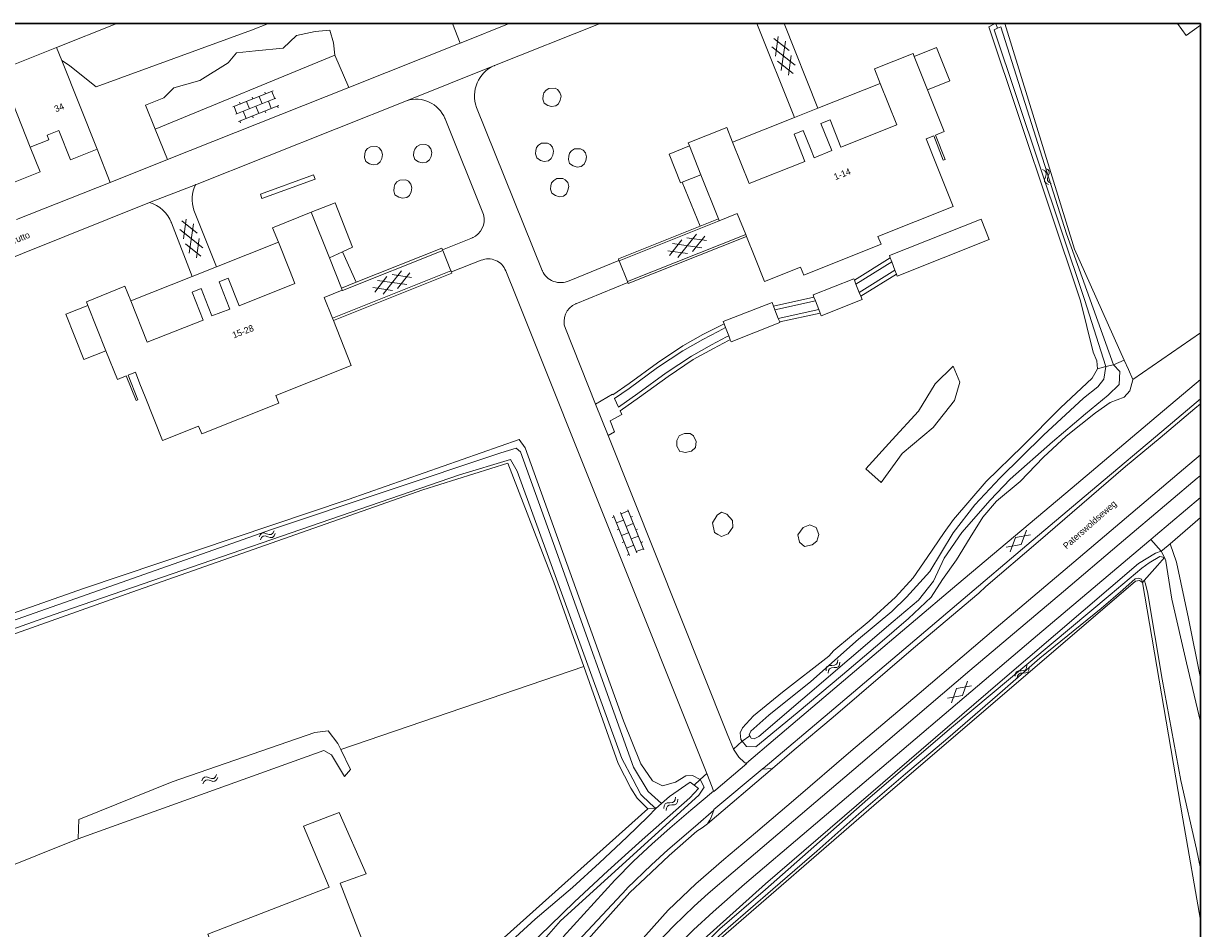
# Model space of a CAD drawing. Header units: metres. Extents: x 231584 to 239351, y 577231 to 577839.
# Tile 70 of 70: x 232200 to 232382, y 577551 to 577691. Entities that reach past the tile are written whole.
import ezdxf
from ezdxf.enums import TextEntityAlignment as Align

# ---------------------------------------------------------------- set-up
doc = ezdxf.new("R2010")
doc.units = ezdxf.units.M
doc.header["$MEASUREMENT"] = 0
for name, color, linetype, lineweight in [('B01', 1, 'Continuous', 0), ('B07', 12, 'Continuous', 0), ('S01', 7, 'Continuous', 0), ('S02', 7, 'Continuous', 0), ('S05', 140, 'Continuous', 0), ('T00', 34, 'Continuous', 0), ('T01', 1, 'Continuous', 0), ('T09', 72, 'Continuous', 0), ('T10', 7, 'Continuous', 0), ('V01', 8, 'Continuous', 0), ('V02', 253, 'Continuous', 0), ('W00', 140, 'Continuous', 0), ('Z02_huisnummer', 7, 'Continuous', 0), ('Z06_straatnaam', 7, 'Continuous', 0)]:
    doc.layers.add(name, color=color, linetype=linetype, lineweight=lineweight)
doc.styles.add('Style-CHAR_FAST_FONT', font='CHAR_FAST_FONT.shx')

# ---------------------------------------------------------------- blocks, each defined once
blk = doc.blocks.new('S05')
at = {"color": 0}
for p, q in [((0.8, 3), (3.8, 5.9)), ((1.1, -1.9), (4.1, 0.9)), ((3.8, 5.9), (6.8, 7.1)), ((4.1, 0.9), (7.1, 2.1)), ((6.8, 7.1), (10.1, 6.2)), ((7.1, 2.1), (10.2, 1.2)), ((10.1, 6.2), (13.3, 3.7)), ((10.2, 1.2), (13.6, -1.2)), ((13.3, 3.7), (16.6, 1.3)), ((16.6, 1.3), (19.7, 0.4)), ((19.7, 0.4), (22.8, 1.6)), ((22.8, 1.6), (25.8, 4.4)), ((13.6, -1.2), (16.8, -3.7)), ((16.8, -3.7), (20, -4.6)), ((20, -4.6), (23.1, -3.3)), ((23.1, -3.3), (26.1, -0.5))]:
    blk.add_line(p, q, dxfattribs=at)
blk = doc.blocks.new('GV6')
at = {"color": 0, "linetype": 'Continuous', "ltscale": 10, "flags": 128}
for points in [[(0.1, -3.8), (26.5, 11.5)], [(26.5, -11.5), (0.1, 3.8)], [(50.7, -11.5), (10.9, 11.5)], [(10.9, -11.5), (50.7, 11.5)], [(61.6, -3.8), (35.1, 11.5)], [(35.1, -11.5), (61.6, 3.7)]]:
    blk.add_lwpolyline(points, dxfattribs=at)
blk = doc.blocks.new('GV2')
at = {"color": 0}
for p, q in [((11.8, 20.5), (0, 0)), ((14, 0), (2.2, 20.5)), ((11.8, -20.5), (0, 0)), ((14, 0), (2.1, -20.5))]:
    blk.add_line(p, q, dxfattribs=at)
blk = doc.blocks.new('OV4')
at = {"color": 0}
for p, q in [((0, 12), (67, 12)), ((0, 0), (67, 0)), ((2, 12), (2, 0)), ((12.5, 15), (12.5, 12)), ((12.5, 0), (12.5, -12)), ((23, 12), (23, 0)), ((33.5, 15), (33.5, 12)), ((33.5, 0), (33.5, -12)), ((44, 12), (44, 0)), ((54.5, 15), (54.5, 12)), ((54.5, 0), (54.5, -12)), ((65, 12), (65, 0)), ((0, -12), (67, -12)), ((2, -12), (2, -15)), ((23, -12), (23, -15)), ((44, -12), (44, -15)), ((65, -12), (65, -15))]:
    blk.add_line(p, q, dxfattribs=at)

msp = doc.modelspace()

# ---------------------------------------------------------------- linework, layer by layer
at = {"flags": 128}
for points in [[(231583.557, 577690.779), (232382.246, 577690.779), (232382.246, 577231.173), (231583.557, 577231.173)], [(232382.246, 577231.173), (232382.246, 577690.779), (231583.557, 577690.779), (231583.557, 577231.173)]]:
    msp.add_lwpolyline(points, close=True, dxfattribs=at)
at = {"layer": 'B01', "flags": 128}
for points in [[(232378.695, 577690.779), (232380.024, 577688.926), (232382.246, 577690.512)], [(232205.129, 577687.074), (232196.276, 577683.537)], [(232205.942, 577685.039), (232205.129, 577687.074)], [(232211.422, 577671.325), (232205.942, 577685.039)], [(232337.746, 577686.155), (232331.77, 577683.78), (232332.67, 577681.513)], [(232337.93, 577685.693), (232337.746, 577686.155)], [(232339.98, 577680.528), (232337.93, 577685.693)], [(232332.67, 577681.513), (232335.221, 577675.089), (232326.58, 577671.651), (232324.901, 577675.87), (232323.488, 577675.308), (232324.593, 577672.531), (232325.167, 577671.089), (232322.417, 577669.995), (232321.844, 577671.436), (232320.738, 577674.214), (232319.325, 577673.652), (232321.004, 577669.433), (232312.363, 577665.995), (232309.81, 577672.41)], [(232342.56, 577674.032), (232339.98, 577680.528)], [(232203.943, 577672.785), (232203.657, 577673.5), (232205.481, 577674.228), (232207.299, 577669.678), (232211.422, 577671.325)], [(232309.81, 577672.41), (232308.917, 577674.655), (232302.939, 577672.287)], [(232339.797, 577672.932), (232340.94, 577673.387), (232342.43, 577669.61), (232342.709, 577669.721), (232341.219, 577673.498), (232342.56, 577674.032)], [(232201.036, 577671.624), (232203.943, 577672.785)], [(232302.939, 577672.287), (232303.128, 577671.813)], [(232343.944, 577662.42), (232341.287, 577669.155), (232339.797, 577672.932)], [(232195.121, 577669.262), (232194.835, 577669.977), (232196.627, 577670.693), (232198.445, 577666.142), (232202.568, 577667.789)], [(232202.568, 577667.789), (232201.036, 577671.624)], [(232303.128, 577671.813), (232304.899, 577667.363)], [(232304.899, 577667.363), (232307.615, 577660.537)], [(232244.56, 577661.545), (232238.578, 577659.157), (232239.479, 577656.911)], [(232247.371, 577654.482), (232244.56, 577661.545)], [(232307.734, 577660.238), (232310.537, 577661.342)], [(232310.537, 577661.342), (232311.85, 577658.108)], [(232314.769, 577650.812), (232320.344, 577653.03), (232320.825, 577651.822), (232332.783, 577656.58), (232332.302, 577657.788), (232343.944, 577662.42)], [(232307.615, 577660.537), (232307.734, 577660.238)], [(232311.85, 577658.108), (232311.969, 577657.816)], [(232311.969, 577657.816), (232313.273, 577654.604), (232314.769, 577650.812)], [(232239.479, 577656.911), (232241.186, 577652.652), (232242.049, 577650.499), (232233.417, 577647.038), (232231.694, 577651.335), (232230.283, 577650.77), (232231.396, 577647.994), (232231.973, 577646.556), (232229.193, 577645.494), (232228.622, 577646.934), (232227.519, 577649.714), (232226.106, 577649.153), (232227.814, 577644.849), (232219.169, 577641.419), (232216.617, 577647.83)], [(232249.236, 577649.797), (232247.371, 577654.482)], [(232215.722, 577650.078), (232209.744, 577647.698)], [(232216.617, 577647.83), (232215.722, 577650.078)], [(232247.843, 577645.132), (232246.554, 577648.37), (232249.36, 577649.487)], [(232249.36, 577649.487), (232249.236, 577649.797)], [(232209.744, 577647.698), (232209.97, 577647.131)], [(232209.97, 577647.131), (232212.773, 577640.085)], [(232247.99, 577644.763), (232247.843, 577645.132)], [(232221.526, 577626.217), (232227.121, 577628.429), (232227.602, 577627.221), (232239.56, 577631.981), (232239.079, 577633.189), (232250.748, 577637.834), (232247.99, 577644.763)], [(232212.773, 577640.085), (232214.546, 577635.629)], [(232214.546, 577635.629), (232215.925, 577636.196), (232217.435, 577632.385), (232217.724, 577632.499), (232216.212, 577636.314), (232217.34, 577636.777), (232218.046, 577634.997)], [(232218.046, 577634.997), (232218.858, 577632.949), (232221.526, 577626.217)], [(232249.027, 577557.63), (232253.053, 577559.068), (232248.883, 577568.56), (232243.354, 577566.446), (232247.32, 577557), (232228.559, 577549.74), (232234.372, 577535.375), (232239.513, 577537.401), (232241.821, 577531.206), (232244.08, 577532.215), (232245.3, 577529.105), (232256.045, 577532.897), (232253.605, 577539.029), (232256.028, 577539.605), (232249.027, 577557.63)]]:
    msp.add_lwpolyline(points, dxfattribs=at)
at = {"layer": 'B07', "flags": 128}
msp.add_lwpolyline([(232201.036, 577671.624), (232196.276, 577683.537)], dxfattribs=at)
at = {"layer": 'T00'}
for p, q in [((232266.425, 577690.779), (232267.632, 577687.748)), ((232350.1, 577690.779), (232350.159, 577690.611)), ((232350.159, 577690.611), (232350.507, 577690.779)), ((232371.756, 577635.627), (232382.246, 577642.891))]:
    msp.add_line(p, q, dxfattribs=at)
at = {"layer": 'T00', "flags": 128}
for points in [[(232351.958, 577690.779), (232362.763, 577655.825), (232370.439, 577638.642)], [(232339.98, 577680.528), (232343.418, 577681.898), (232341.361, 577687.06), (232337.93, 577685.693)], [(232332.67, 577681.513), (232323.009, 577677.666)], [(232319.38, 577676.221), (232309.81, 577672.41)], [(232213.412, 577666.176), (232211.422, 577671.325)], [(232303.128, 577671.813), (232300.001, 577670.566), (232301.739, 577666.103)], [(232301.99, 577666.202), (232304.899, 577667.363)], [(232301.739, 577666.103), (232301.99, 577666.202)], [(232249.384, 577655.407), (232250.937, 577656.121), (232248.255, 577663), (232244.56, 577661.545)], [(232335.161, 577651.961), (232335.268, 577651.675), (232349.545, 577657.343), (232348.296, 577660.489), (232334.08, 577654.844), (232334.22, 577654.471)], [(232239.479, 577656.911), (232229.878, 577653.097)], [(232247.371, 577654.482), (232249.384, 577655.407)], [(232334.22, 577654.471), (232328.656, 577651.014)], [(232334.22, 577654.471), (232334.454, 577653.846)], [(232328.902, 577650.396), (232334.454, 577653.846)], [(232334.938, 577652.555), (232329.409, 577649.12)], [(232334.454, 577653.846), (232334.938, 577652.555)], [(232335.161, 577651.961), (232334.938, 577652.555)], [(232226.153, 577651.618), (232216.617, 577647.83)], [(232328.656, 577651.014), (232328.57, 577651.232), (232322.261, 577648.736), (232322.403, 577648.377)], [(232328.902, 577650.396), (232328.656, 577651.014)], [(232329.409, 577649.12), (232328.902, 577650.396)], [(232329.643, 577648.532), (232335.161, 577651.961)], [(232323.378, 577645.925), (232323.536, 577645.528), (232329.841, 577648.035), (232329.643, 577648.532)], [(232329.409, 577649.12), (232329.643, 577648.532)], [(232209.97, 577647.131), (232206.548, 577645.767), (232209.356, 577638.723), (232212.773, 577640.085)], [(232316.139, 577647.006), (232315.913, 577647.578), (232308.349, 577644.605), (232308.49, 577644.241)], [(232322.403, 577648.377), (232316.139, 577647.006)], [(232316.139, 577647.006), (232316.356, 577646.452)], [(232316.356, 577646.452), (232322.623, 577647.824)], [(232322.623, 577647.824), (232322.403, 577648.377)], [(232322.623, 577647.824), (232323.153, 577646.49)], [(232316.881, 577645.117), (232316.356, 577646.452)], [(232323.153, 577646.49), (232316.881, 577645.117)], [(232316.881, 577645.117), (232317.103, 577644.552)], [(232317.103, 577644.552), (232323.378, 577645.925)], [(232323.378, 577645.925), (232323.153, 577646.49)], [(232308.49, 577644.241), (232307.551, 577643.824), (232305.2, 577642.593), (232302.084, 577640.855), (232298.188, 577638.248), (232293.78, 577635.038), (232291.25, 577633.252), (232291.203, 577633.354), (232288.578, 577631.822)], [(232309.212, 577642.385), (232308.883, 577642.239), (232306.532, 577641.008), (232303.416, 577639.271), (232299.52, 577636.664), (232295.112, 577633.454), (232292.131, 577631.349), (232291.515, 577632.678), (232293.78, 577634.276), (232298.188, 577637.487), (232302.084, 577640.093), (232305.2, 577641.831), (232307.551, 577643.062), (232308.711, 577643.675)], [(232308.711, 577643.675), (232308.49, 577644.241)], [(232308.711, 577643.675), (232309.212, 577642.385)], [(232309.435, 577641.813), (232309.564, 577641.481), (232317.14, 577644.459), (232317.103, 577644.552)], [(232290.52, 577626.953), (232291.51, 577627.538), (232290.844, 577629.225), (232292.66, 577630.206), (232292.391, 577630.786), (232295.404, 577632.912), (232299.811, 577636.122), (232303.707, 577638.729), (232306.824, 577640.467), (232309.175, 577641.697)], [(232309.175, 577641.697), (232309.435, 577641.813)], [(232309.435, 577641.813), (232309.212, 577642.385)], [(232370.439, 577638.642), (232371.086, 577637.193), (232371.756, 577635.627)], [(232382.246, 577614.265), (232381.437, 577613.563), (232377.535, 577610.209)], [(232377.535, 577610.209), (232378.526, 577607.36), (232380.401, 577598.618), (232382.246, 577589.41)], [(232286.759, 577591.214), (232249.166, 577578.324)], [(232296.678, 577569.144), (232295.041, 577570.809), (232294.048, 577572.334), (232293.087, 577574.241), (232292.095, 577576.178), (232286.759, 577591.214)], [(232254.467, 577521.312), (232254.141, 577523.304), (232257.148, 577528.629), (232262.348, 577536.899), (232265.504, 577540.405), (232268.963, 577544.029), (232274.415, 577549.208), (232296.678, 577569.144)], [(232208.471, 577564.526), (232183.252, 577554.397)]]:
    msp.add_lwpolyline(points, dxfattribs=at)
at = {"layer": 'T01', "flags": 128}
for points in [[(232304.769, 577659.399), (232292.114, 577654.336)], [(232292.238, 577654.038), (232307.734, 577660.238)], [(232307.615, 577660.537), (232304.769, 577659.399)], [(232311.85, 577658.108), (232293.537, 577650.799)], [(232293.654, 577650.507), (232311.969, 577657.816)], [(232264.791, 577656.009), (232251.495, 577650.699)], [(232264.902, 577655.719), (232264.791, 577656.009)], [(232264.933, 577655.637), (232264.902, 577655.719)], [(232249.36, 577649.487), (232249.381, 577649.435), (232264.933, 577655.637)], [(232292.114, 577654.336), (232292.215, 577654.093)], [(232292.215, 577654.093), (232292.238, 577654.038)], [(232266.2, 577652.451), (232247.843, 577645.132)], [(232247.99, 577644.763), (232266.349, 577652.09), (232266.26, 577652.306)], [(232266.26, 577652.306), (232266.2, 577652.451)], [(232251.495, 577650.699), (232249.236, 577649.797)], [(232293.537, 577650.799), (232293.598, 577650.648)], [(232293.598, 577650.648), (232293.654, 577650.507)]]:
    msp.add_lwpolyline(points, dxfattribs=at)
at = {"layer": 'T09'}
msp.add_line((232350.588, 577690.779), (232350.833, 577690.051), dxfattribs=at)
at = {"layer": 'T09', "flags": 128}
for points in [[(232350.159, 577690.611), (232349.498, 577690.293), (232363.69, 577647.854), (232365.63, 577639.865)], [(232365.63, 577639.865), (232366.219, 577638.552), (232366.28, 577637.32)], [(232367.62, 577637.639), (232366.28, 577637.32)], [(232370.439, 577638.642), (232368.761, 577637.893)], [(232366.28, 577637.32), (232365.467, 577635.872), (232360.564, 577631.237), (232354.706, 577625.322), (232349.046, 577619.822), (232344.016, 577613.97), (232342.556, 577611.947), (232339.946, 577608.086), (232337.756, 577604.913), (232335.014, 577601.938), (232330.94, 577598.189), (232325.489, 577593.661), (232324.702, 577592.794), (232317.541, 577587.223), (232313.021, 577583.571), (232311.332, 577581.718)], [(232337.044, 577598.622), (232340.557, 577601.933), (232342.29, 577604.665), (232344.452, 577607.733), (232346.609, 577611.159), (232348.543, 577614.333), (232350.691, 577616.787), (232354.318, 577619.869), (232357.926, 577623.629), (232361.454, 577626.891), (232365.972, 577630.474), (232368.273, 577632.104), (232370.435, 577632.914), (232371.33, 577633.913), (232371.763, 577635.611), (232371.756, 577635.627)], [(232304.807, 577573.667), (232303.581, 577574.304), (232302.561, 577574.274), (232300.981, 577573.302), (232298.927, 577572.734), (232297.415, 577573.464), (232295.589, 577576.126), (232292.929, 577582.753), (232277.699, 577625.072), (232276.784, 577626.332), (232250.263, 577617.036), (232209.325, 577603.258), (232177.293, 577592.041), (232175.311, 577590.841), (232175.311, 577590.312)], [(232175.311, 577589.536), (232176.354, 577588.754), (232177.971, 577588.91), (232215.891, 577602.373), (232261.843, 577618.549), (232274.987, 577622.672), (232282.132, 577604.252), (232286.759, 577591.214)], [(232377.535, 577610.209), (232376.356, 577609.196), (232376.18, 577609.045)], [(232376.18, 577609.045), (232375.271, 577608.769), (232372.658, 577607.121), (232351.23, 577588.838), (232314.895, 577557.522), (232303.327, 577547.157), (232297.376, 577541.365), (232292.369, 577535.208), (232289.756, 577531.693), (232288.114, 577528.661), (232285.705, 577523.301), (232283.392, 577518.198), (232284.14, 577517.885)], [(232376.18, 577609.045), (232376.7, 577608.05)], [(232285.278, 577517.41), (232286.998, 577521.602), (232290.066, 577527.409), (232293.586, 577533.333), (232299.791, 577541.018), (232307.242, 577548.474), (232331.673, 577569.683), (232372.193, 577604.401), (232372.793, 577604.505), (232373.248, 577604.215)], [(232373.248, 577604.215), (232379.506, 577567.587), (232382.246, 577551.907)], [(232311.284, 577579.623), (232311.967, 577578.793), (232313.395, 577578.751), (232319.816, 577584.025), (232326.811, 577589.922), (232332.615, 577594.827), (232337.044, 577598.622)], [(232311.332, 577581.718), (232310.994, 577580.896), (232311.064, 577579.89), (232311.284, 577579.623)], [(232312.452, 577580.464), (232311.284, 577579.623)], [(232304.807, 577573.667), (232303.879, 577572.788)], [(232304.559, 577571.269), (232305.392, 577572.522), (232304.807, 577573.667)], [(232254.467, 577521.312), (232255.106, 577521.135), (232256.082, 577521.706), (232256.939, 577522.699), (232266.345, 577536.308), (232271.601, 577540.848), (232276.995, 577544.754), (232283.134, 577551.82), (232304.559, 577571.269)], [(232297.897, 577569.181), (232296.678, 577569.144)]]:
    msp.add_lwpolyline(points, dxfattribs=at)
at = {"layer": 'T10', "flags": 128}
for points in [[(232205.942, 577685.039), (232207.125, 577684.296), (232208.729, 577682.985), (232211.242, 577680.986), (232235.331, 577689.735), (232237.957, 577690.779)], [(232220.42, 577674.418), (232218.909, 577678.133), (232221.724, 577679.277), (232223.296, 577680.811), (232227.292, 577681.936), (232231.684, 577684.675), (232232.995, 577686.242), (232235.946, 577686.534), (232240.241, 577686.958), (232242.284, 577688.903), (232245.162, 577689.522), (232247.451, 577689.772), (232248.034, 577687.815), (232248.221, 577685.857)], [(232283.075, 577680.108), (232282.707, 577680.545), (232282.317, 577680.751), (232281.375, 577680.729), (232280.916, 577680.453), (232280.594, 577680.062), (232280.479, 577679.626), (232280.434, 577679.075), (232280.617, 577678.455), (232281.192, 577678.087), (232281.766, 577677.903), (232282.432, 577678.018), (232282.868, 577678.363), (232283.121, 577678.914), (232283.236, 577679.511), (232283.075, 577680.108)], [(232281.72, 577669.864), (232281.973, 577670.416), (232282.087, 577671.013), (232281.927, 577671.61), (232281.559, 577672.046), (232281.169, 577672.253), (232280.227, 577672.23), (232279.767, 577671.954), (232279.446, 577671.564), (232279.331, 577671.128), (232279.285, 577670.576), (232279.469, 577669.956), (232280.043, 577669.589), (232280.617, 577669.405), (232281.284, 577669.52), (232281.72, 577669.864)], [(232255.505, 577669.889), (232255.252, 577669.338), (232254.816, 577668.993), (232254.15, 577668.878), (232253.576, 577669.062), (232253.001, 577669.43), (232252.818, 577670.05), (232252.864, 577670.601), (232252.978, 577671.037), (232253.3, 577671.428), (232253.759, 577671.703), (232254.701, 577671.727), (232255.092, 577671.52), (232255.459, 577671.083), (232255.62, 577670.486), (232255.505, 577669.889)], [(232260.607, 577669.734), (232260.423, 577670.354), (232260.469, 577670.905), (232260.584, 577671.342), (232260.905, 577671.732), (232261.365, 577672.008), (232262.306, 577672.031), (232262.697, 577671.824), (232263.064, 577671.387), (232263.225, 577670.79), (232263.11, 577670.193), (232262.858, 577669.642), (232262.421, 577669.297), (232261.755, 577669.183), (232261.181, 577669.366), (232260.607, 577669.734)], [(232285.142, 577668.716), (232285.716, 577668.532), (232286.383, 577668.647), (232286.819, 577668.991), (232287.072, 577669.543), (232287.187, 577670.14), (232287.026, 577670.737), (232286.658, 577671.174), (232286.268, 577671.38), (232285.326, 577671.357), (232284.867, 577671.082), (232284.545, 577670.691), (232284.43, 577670.255), (232284.384, 577669.703), (232284.568, 577669.083), (232285.142, 577668.716)], [(232245.154, 577666.684), (232236.926, 577663.678), (232236.686, 577664.335), (232244.913, 577667.341), (232245.154, 577666.684)], [(232284.315, 577664.949), (232284.43, 577665.546), (232284.269, 577666.143), (232283.902, 577666.58), (232283.511, 577666.786), (232282.57, 577666.763), (232282.11, 577666.488), (232281.789, 577666.097), (232281.674, 577665.661), (232281.628, 577665.11), (232281.812, 577664.49), (232282.386, 577664.122), (232282.96, 577663.938), (232283.626, 577664.053), (232284.063, 577664.398), (232284.315, 577664.949)], [(232257.508, 577665.866), (232257.393, 577665.429), (232257.347, 577664.878), (232257.531, 577664.258), (232258.105, 577663.89), (232258.679, 577663.707), (232259.345, 577663.821), (232259.782, 577664.166), (232260.034, 577664.717), (232260.149, 577665.315), (232259.988, 577665.912), (232259.621, 577666.348), (232259.231, 577666.555), (232258.289, 577666.532), (232257.829, 577666.256), (232257.508, 577665.866)], [(232301.99, 577666.202), (232304.769, 577659.399)], [(232249.384, 577655.407), (232251.495, 577650.699)], [(232332.809, 577619.666), (232336.06, 577624.182), (232340.841, 577628.2), (232344.155, 577632.41), (232344.984, 577635.217), (232343.964, 577637.704), (232341.159, 577634.961), (232338.609, 577630.752), (232334.53, 577626.287), (232330.45, 577621.822), (232332.809, 577619.666)], [(232302.065, 577624.428), (232302.482, 577624.345), (232303.46, 577624.532), (232304.084, 577625.115), (232304.147, 577626.031), (232303.772, 577626.906), (232303.21, 577627.26), (232302.377, 577627.305), (232301.854, 577627.091), (232301.524, 577626.906), (232301.149, 577626.198), (232301.191, 577625.344), (232301.649, 577624.511), (232302.065, 577624.428)], [(232307.534, 577611.616), (232308.065, 577611.303), (232309.106, 577611.72), (232309.855, 577612.782), (232309.772, 577613.802), (232308.898, 577614.802), (232308.107, 577615.073), (232307.42, 577614.656), (232306.67, 577613.428), (232307.003, 577611.928), (232307.534, 577611.616)], [(232322.864, 577610.595), (232323.135, 577611.657), (232322.739, 577612.719), (232321.74, 577613.136), (232320.741, 577612.74), (232319.888, 577611.574), (232320.138, 577610.47), (232320.949, 577609.804), (232322.115, 577610.012), (232322.864, 577610.595)], [(232376.18, 577609.045), (232374.549, 577610.871)], [(232311.284, 577579.623), (232309.968, 577578.413)], [(232304.807, 577573.667), (232305.815, 577574.594)]]:
    msp.add_lwpolyline(points, dxfattribs=at)
at = {"layer": 'V01'}
for p, q in [((232313.544, 577690.779), (232319.38, 577676.221)), ((232323.009, 577677.666), (232317.79, 577690.779)), ((232375.261, 577611.474), (232382.246, 577617.387))]:
    msp.add_line(p, q, dxfattribs=at)
at = {"layer": 'V01', "flags": 128}
for points in [[(232319.38, 577676.221), (232323.009, 577677.666)], [(232226.648, 577665.799), (232219.519, 577663.059)], [(232229.878, 577653.097), (232226.394, 577661.871)], [(232222.922, 577659.924), (232226.153, 577651.618)], [(232266.2, 577652.451), (232264.933, 577655.637)], [(232292.238, 577654.038), (232293.537, 577650.799)], [(232226.153, 577651.618), (232229.878, 577653.097)], [(232382.246, 577635.638), (232374.71, 577629.274), (232362.361, 577618.857), (232344.513, 577603.823), (232330.372, 577591.862), (232316.431, 577580.016), (232311.949, 577576.197)], [(232382.246, 577632.644), (232377.236, 577628.391), (232365.197, 577618.295), (232355.366, 577609.974), (232345.501, 577601.641), (232334.611, 577592.393), (232324.807, 577584.052), (232314.513, 577575.369), (232314.442, 577575.374)], [(232315.977, 577575.411), (232319.337, 577578.264), (232325.402, 577583.339), (232337.806, 577594.013), (232347.934, 577602.559), (232349.029, 577603.59), (232357.108, 577610.521), (232370.614, 577622.147), (232375.991, 577626.618), (232381.383, 577631.153), (232382.246, 577631.852)], [(232299.82, 577553.472), (232304.092, 577557.534), (232308.433, 577561.3), (232313.359, 577565.451), (232319.573, 577570.726), (232328.137, 577578.077), (232338.669, 577587.007), (232350.611, 577597.169), (232362.654, 577607.375), (232379.595, 577621.741), (232382.246, 577623.955)], [(232382.246, 577620.798), (232381.724, 577620.361), (232377.329, 577616.625), (232369.672, 577610.122), (232361.041, 577602.833), (232346.549, 577590.564), (232329.588, 577576.13), (232309.899, 577559.361), (232306.019, 577556.009), (232303.873, 577554.07), (232300.664, 577550.99), (232297.18, 577547.335), (232293.642, 577543.441), (232292.43, 577541.888)], [(232373.265, 577609.784), (232374.549, 577610.871)], [(232374.549, 577610.871), (232375.261, 577611.474)], [(232294.811, 577540.949), (232297.234, 577543.608), (232300.853, 577547.505), (232303.758, 577550.41), (232306.79, 577553.208), (232311.651, 577557.479), (232321.584, 577565.969), (232334.958, 577577.326), (232356.33, 577595.485), (232373.265, 577609.784)], [(232311.949, 577576.197), (232312.022, 577576.143), (232307.217, 577572.076), (232306.911, 577571.821), (232306.863, 577571.916), (232306.836, 577571.893)], [(232315.977, 577575.411), (232305.894, 577566.844)], [(232306.877, 577568.916), (232306.897, 577569.057), (232314.367, 577575.311)], [(232314.367, 577575.311), (232315.977, 577575.411)], [(232314.442, 577575.374), (232314.367, 577575.311)], [(232306.836, 577571.893), (232303.345, 577568.925), (232300.109, 577566.157), (232297.374, 577563.731), (232294.448, 577561.041), (232291.547, 577558.118), (232283.585, 577549.328)], [(232285.106, 577547.868), (232293.355, 577556.701), (232293.498, 577556.851), (232297.261, 577560.486), (232299.776, 577562.787), (232304.063, 577566.473), (232306.877, 577568.916)], [(232305.894, 577566.844), (232305.112, 577566.179), (232304.263, 577565.672), (232299.979, 577561.904), (232296.31, 577558.482), (232293.9, 577556.176)], [(232293.9, 577556.176), (232285.755, 577547.041), (232283.271, 577544.226), (232279.447, 577539.039), (232275.063, 577534.353), (232271.776, 577530.77), (232269.62, 577528.146), (232268.239, 577526.026), (232267.048, 577524.237), (232265.965, 577522.443), (232264.947, 577520.168)], [(232277.687, 577521.72), (232279.309, 577524.911), (232280.871, 577527.974), (232283.407, 577532.168), (232285.798, 577535.918), (232288.933, 577540.534), (232291.872, 577544.492), (232295.089, 577548.159), (232299.82, 577553.472)]]:
    msp.add_lwpolyline(points, dxfattribs=at)
at = {"layer": 'V01', "extrusion": (0, 0, -1)}
for centre, radius, start, end in [((-232231.477, 577663.515), 5.342, 342.08119, 25.31845), ((-232218.091, 577658.095), 5.165, 106.04426, 159.26113)]:
    msp.add_arc(centre, radius, start, end, dxfattribs=at)
at = {"layer": 'V01'}
for p in [(232226.648, 577665.799), (232222.922, 577659.924)]:
    msp.add_point(p, dxfattribs=at)
at = {"layer": 'V02'}
for p, q in [((232275.231, 577690.779), (232268.046, 577687.913)), ((232272.932, 577684.276), (232289.299, 577690.779))]:
    msp.add_line(p, q, dxfattribs=at)
at = {"layer": 'V02', "flags": 128}
for points in [[(232267.632, 577687.748), (232250.365, 577680.877)], [(232268.046, 577687.913), (232267.632, 577687.748)], [(232248.221, 577685.857), (232220.42, 577674.418)], [(232250.365, 577680.877), (232248.221, 577685.857)], [(232272.932, 577684.276), (232259.319, 577678.829)], [(232222.33, 577669.721), (232250.365, 577680.877)], [(232226.648, 577665.799), (232259.319, 577678.829)], [(232280.322, 577652.505), (232270.176, 577677.789)], [(232265.276, 577676.042), (232271.211, 577661.179)], [(232220.42, 577674.418), (232222.33, 577669.721)], [(232222.33, 577669.721), (232213.412, 577666.176)], [(232213.412, 577666.176), (232198.929, 577660.432)], [(232212.966, 577660.409), (232219.519, 577663.059)], [(232193.245, 577652.547), (232212.966, 577660.409)], [(232269.525, 577657.588), (232264.902, 577655.719)], [(232266.26, 577652.306), (232270.878, 577654.104)], [(232292.215, 577654.093), (232284.488, 577650.946)], [(232274.672, 577652.48), (232276.28, 577648.513)], [(232285.546, 577647.367), (232293.598, 577650.648)], [(232276.28, 577648.513), (232305.815, 577574.594)], [(232288.578, 577631.822), (232283.909, 577643.526)], [(232290.52, 577626.953), (232288.578, 577631.822)], [(232308.943, 577580.768), (232290.52, 577626.953)], [(232309.968, 577578.413), (232308.943, 577580.768)], [(232311.949, 577576.197), (232311.927, 577576.178)], [(232305.815, 577574.594), (232306.658, 577572.485)], [(232306.658, 577572.485), (232306.836, 577571.893)], [(232306.243, 577567.349), (232305.894, 577566.844)]]:
    msp.add_lwpolyline(points, dxfattribs=at)
at = {"layer": 'V02', "extrusion": (0, 0, -1)}
for centre, radius, start, end in [((-232274.957, 577679.587), 5.108, 339.39661, 66.63978), ((-232260.802, 577674.239), 4.824, 72.09881, 158.04655), ((-232268.333, 577660.339), 2.998, 163.72674, 246.57404), ((-232271.988, 577651.453), 2.874, 67.282, 159.06414), ((-232283.162, 577653.75), 3.101, 244.69621, 336.33748), ((-232286.697, 577644.607), 2.99, 338.80846, 67.35808), ((-232314.734, 577580.614), 5.249, 302.32113, 335.20909), ((-232300.873, 577570.434), 6.193, 194.18409, 209.8719)]:
    msp.add_arc(centre, radius, start, end, dxfattribs=at)
at = {"layer": 'V02'}
for p in [(232272.932, 577684.276), (232265.276, 577676.042), (232269.525, 577657.588), (232274.672, 577652.48), (232280.322, 577652.505), (232285.546, 577647.367), (232309.968, 577578.413), (232306.243, 577567.349)]:
    msp.add_point(p, dxfattribs=at)
at = {"layer": 'W00'}
msp.add_line((232205.129, 577687.074), (232214.444, 577690.779), dxfattribs=at)
at = {"layer": 'W00', "flags": 128}
for points in [[(232350.833, 577690.051), (232350.316, 577689.814), (232364.313, 577648.025), (232367.62, 577637.639)], [(232368.761, 577637.893), (232361.516, 577658.21), (232351.35, 577690.287), (232350.833, 577690.051)], [(232367.62, 577637.639), (232367.303, 577635.672), (232366.352, 577634.53), (232364.133, 577632.754), (232357.919, 577627.044), (232351.197, 577620.382), (232347.33, 577616.258), (232343.969, 577611.88), (232340.355, 577605.916), (232336.74, 577601.918), (232334.458, 577599.698), (232329.322, 577595.447), (232321.903, 577588.848), (232315.435, 577583.646), (232312.645, 577581.171), (232312.374, 577580.591), (232312.452, 577580.464)], [(232312.452, 577580.464), (232312.664, 577580.115), (232313.16, 577579.97), (232313.85, 577580.346), (232334.648, 577598.175), (232338.579, 577601.474), (232340.925, 577604.393), (232342.574, 577607.946), (232345.301, 577611.943), (232349.676, 577616.955), (232352.783, 577620.191), (232359.314, 577625.965), (232364.45, 577630.343), (232367.937, 577633.198), (232369.649, 577634.848), (232369.776, 577636.878), (232368.761, 577637.893)], [(232368.761, 577637.893), (232367.62, 577637.639)], [(232298.776, 577569.969), (232296.73, 577571.825), (232294.468, 577575.608), (232282.536, 577608.943), (232276.989, 577624.441), (232276.296, 577625.024), (232273.926, 577624.269), (232238.427, 577612.423), (232181.117, 577592.222), (232176.314, 577590.386), (232176.391, 577589.896)], [(232176.391, 577589.896), (232176.761, 577589.604), (232177.505, 577589.604), (232204.601, 577599.179), (232267.504, 577620.868), (232275.431, 577623.26), (232276.46, 577621.47), (232292.636, 577576.923), (232294.374, 577573.765), (232295.572, 577571.368), (232297.029, 577569.998), (232297.897, 577569.181)], [(232376.7, 577608.05), (232375.935, 577608.215), (232374.32, 577607.245), (232373.146, 577606.401), (232368.259, 577602.306), (232343.693, 577581.725), (232330.751, 577570.666), (232314.918, 577556.639), (232307.824, 577550.575), (232301.671, 577544.544), (232296.749, 577539.718), (232294.59, 577536.728), (232290.774, 577531.443), (232287.689, 577526.288), (232285.722, 577522.207), (232284.835, 577520.348), (232284.194, 577518.831), (232284.503, 577518.69)], [(232376.7, 577608.05), (232375.619, 577606.849), (232373.531, 577604.529)], [(232382.246, 577582.626), (232380.096, 577591.736), (232377.819, 577601.632), (232376.882, 577607.499), (232376.865, 577607.571), (232376.7, 577608.05)], [(232298.603, 577540.393), (232301.271, 577543.519), (232307.726, 577549.461), (232309.13, 577550.697), (232316.021, 577556.71), (232322.853, 577562.594), (232329.334, 577568.374), (232336.601, 577574.548), (232343.123, 577580.1), (232351.571, 577587.413), (232357.368, 577592.468), (232366.892, 577600.196), (232370.213, 577603.074), (232372.132, 577604.771), (232372.727, 577604.892), (232373.11, 577604.717), (232373.248, 577604.215)], [(232373.248, 577604.215), (232373.531, 577604.529)], [(232373.531, 577604.529), (232373.567, 577604.476), (232373.617, 577604.372), (232373.653, 577604.262), (232373.674, 577604.148), (232374.059, 577602.777), (232376.341, 577589.223), (232379.222, 577573.559), (232381.645, 577562.923), (232382.246, 577559.931)], [(232249.166, 577578.324), (232248.706, 577579.287), (232247.166, 577581.207), (232245.13, 577580.982), (232223.049, 577573.334), (232208.597, 577567.506), (232208.536, 577566.065), (232208.471, 577564.526)], [(232208.471, 577564.526), (232246.492, 577578.163), (232247.713, 577577.512), (232249.702, 577574.179), (232250.63, 577575.259), (232249.166, 577578.324)], [(232255.409, 577522.708), (232255.767, 577522.542), (232256.438, 577523.079), (232260.419, 577529.033), (232264.982, 577536.06), (232267.621, 577538.88), (232271.603, 577542.014), (232276.881, 577546.535), (232281.534, 577551.056), (232285.336, 577554.726), (232290.481, 577559.56), (232295.804, 577564.35), (232303.185, 577570.84), (232304.527, 577572.273), (232303.879, 577572.788)], [(232303.879, 577572.788), (232303.23, 577573.302), (232300.041, 577571.051), (232298.776, 577569.969)], [(232297.897, 577569.181), (232296.718, 577567.956), (232293.446, 577564.734), (232289.177, 577560.795), (232285.01, 577556.983), (232279.233, 577552.072), (232273.175, 577546.522), (232267.321, 577541.201), (232265.097, 577538.644), (232264.407, 577536.802), (232263.64, 577535.344), (232261.518, 577532.3), (232259.09, 577528.719), (232255.486, 577523.194), (232255.409, 577522.708)], [(232297.897, 577569.181), (232298.776, 577569.969)]]:
    msp.add_lwpolyline(points, dxfattribs=at)

# ---------------------------------------------------------------- block references
at = {"layer": 'S01', "xscale": 0.1, "yscale": 0.1, "zscale": 0.1}
for name, p, rotation in [('GV6', (232316.522, 577688.633), 291.8443447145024), ('GV6', (232227.138, 577654.613), 111.6571503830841), ('GV6', (232299.909, 577655.225), 21.75770232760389), ('GV6', (232254.25, 577649.532), 21.73734255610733), ('GV2', (232353.594, 577611.153), 310.1086174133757), ('GV2', (232345.391, 577586.703), 130.3533287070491)]:
    msp.add_blockref(name, p, dxfattribs=dict(at, rotation=rotation))
at = {"layer": 'S02', "xscale": 0.1, "yscale": 0.1, "zscale": 0.1}
for p, rotation in [((232232.869, 577676.738), 21.69915048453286), ((232292.467, 577615.028), 291.7796227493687)]:
    msp.add_blockref('OV4', p, dxfattribs=dict(at, rotation=rotation))
at = {"layer": 'S05', "xscale": 0.1, "yscale": 0.1, "zscale": 0.1}
for p, rotation in [((232357.918, 577668.331), 288.5179956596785), ((232236.521, 577610.965), 19.02423054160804), ((232324.411, 577590.224), 40.60469754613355), ((232355.585, 577591.314), 219.9557340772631), ((232227.625, 577573.165), 19.73139786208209), ((232299.316, 577568.934), 41.32467020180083)]:
    msp.add_blockref('S05', p, dxfattribs=dict(at, rotation=rotation))

# ---------------------------------------------------------------- texts
at = {"layer": 'Z02_huisnummer', "style": 'Style-CHAR_FAST_FONT'}
for s, rotation, p in [('34', 21.8, (232205.524, 577677.762)), ('1-14', 21.7, (232326.776, 577667.462)), ('15-28', 20.9, (232233.994, 577643.081))]:
    msp.add_text(s, height=1, rotation=rotation, dxfattribs=at).set_placement(p, align=Align.MIDDLE_CENTER)
at = {"layer": 'Z06_straatnaam', "style": 'Style-CHAR_FAST_FONT'}
for s, rotation, p in [('Grutto', 21.7, (232199.199, 577657.433)), ('Paterswoldseweg', 41.6, (232365.099, 577613.162))]:
    msp.add_text(s, height=1, rotation=rotation, dxfattribs=at).set_placement(p, align=Align.MIDDLE_CENTER)

doc.saveas('drawing.dxf')
